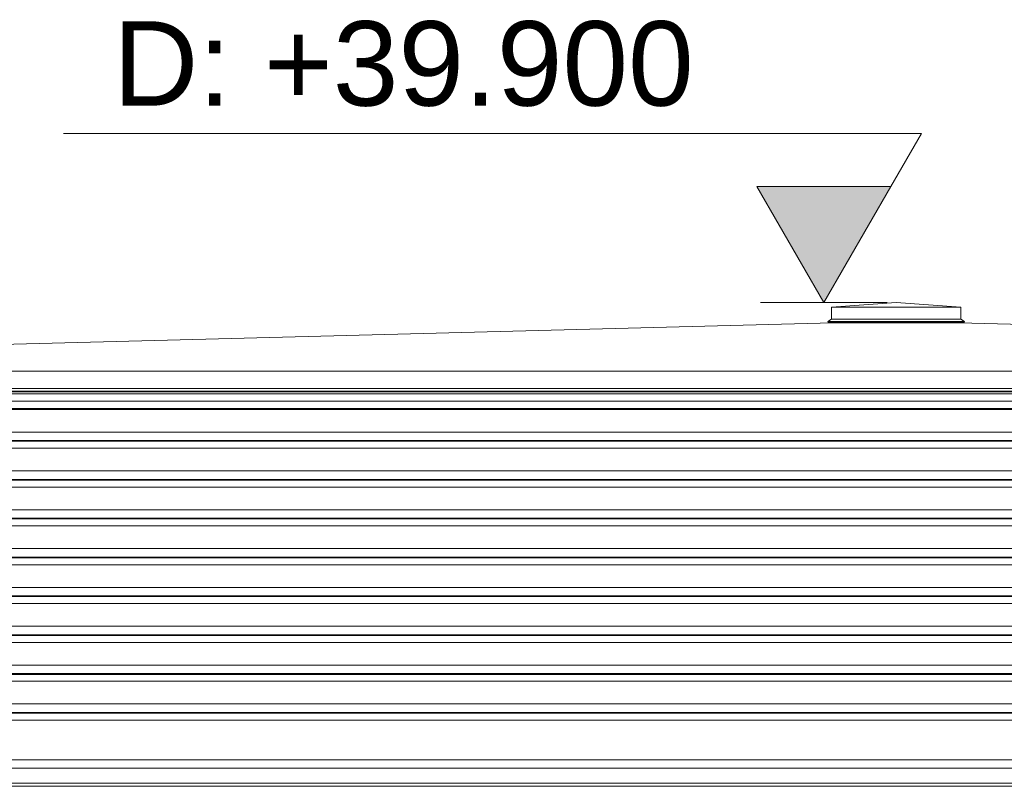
# Model space of a CAD drawing. Header units: millimetres. Extents: x 614675 to 1010864, y -150593 to -87691.
# Tile 87 of 194: x 820784 to 823115, y -99202 to -97387. Entities that reach past the tile are written whole.
import ezdxf

# ---------------------------------------------------------------- set-up
doc = ezdxf.new("R2010")
doc.units = ezdxf.units.MM
doc.header["$LTSCALE"] = 0.05
doc.layers.get('0').update_dxf_attribs({"lineweight": 0})
doc.layers.add('015 Level Mark', color=16, linetype='Continuous', lineweight=13)
doc.layers.add('GLASS 2', color=8, linetype='Continuous', lineweight=0)
doc.styles.add('CMP 1-100', font='arial.ttf', dxfattribs={"height": 300})

# ---------------------------------------------------------------- blocks, each defined once
blk = doc.blocks.new('A$C48F46CC2')
at = {"layer": 'GLASS 2'}
for points, elevation in [([(4543.3, 162.6), (4390.3, 151.4)], 1350.1), ([(4390.3, 151.4), (4390.3, 122.8)], 1350.1), ([(4390.3, 151.4), (4543.3, 151.4)], 1350.1), ([(4543.3, 162.6), (4696.3, 151.4)], 1350.1), ([(4696.3, 151.4), (4543.3, 151.4)], 1350.1), ([(4696.3, 151.4), (4696.3, 122.8)], 1350.1), ([(4390.3, 122.8), (4381.7, 117.8)], 1350), ([(4381.7, 117.8), (4383.2, 115.2)], 1350), ([(4381.7, 117.8), (4543.3, 117.8)], 1350), ([(4390.3, 122.8), (4543.3, 122.8)], 1350), ([(4696.3, 122.8), (4543.3, 122.8)], 1350), ([(4705, 117.8), (4543.3, 117.8)], 1350), ([(4696.3, 122.8), (4705, 117.8)], 1350), ([(4705, 117.8), (4703.5, 115.2)], 1350), ([(4383.2, 115.2), (4543.3, 115.2)], 1350), ([(4703.5, 115.2), (4543.3, 115.2)], 1350), ([(26.2, -88.2), (4543.3, -88.2)], -4196.2), ([(31.5, -71.3), (4543.3, -71.3)], -4196.2), ([(4543.3, -90.7), (390, -90.7)], -4196.2), ([(9055.1, -71.3), (4543.3, -71.3)], -4196.2), ([(9060.4, -88.2), (4543.3, -88.2)], -4196.2), ([(4543.3, -90.7), (8696.6, -90.7)], -4196.2), ([(4543.3, -164.4), (300, -164.4)], -4196.2), ([(4543.3, -164.4), (8786.6, -164.4)], -4196.2), ([(4543.3, -348.3), (300, -348.3)], -4196.2), ([(4543.3, -348.3), (8786.6, -348.3)], -4196.2), ([(4543.3, -440.2), (300, -440.2)], -4196.2), ([(4543.3, -440.2), (8786.6, -440.2)], -4196.2), ([(4543.3, -532.2), (300, -532.2)], -4196.2), ([(4543.3, -532.2), (8786.6, -532.2)], -4196.2), ([(4543.3, -624.2), (300, -624.2)], -4196.2), ([(4543.3, -624.2), (8786.6, -624.2)], -4196.2), ([(4543.3, -716.1), (300, -716.1)], -4196.2), ([(4543.3, -716.1), (8786.6, -716.1)], -4196.2), ([(4543.3, -808.1), (300, -808.1)], -4196.2), ([(4543.3, -808.1), (8786.6, -808.1)], -4196.2), ([(4543.3, -940.2), (230.4, -940.2)], -4196.2), ([(4543.3, -940.2), (8856.2, -940.2)], -4196.2), ([(387.9, -975.9), (4543.3, -975.9)], -4196.2), ([(388.6, -975.2), (4543.3, -975.2)], -4196.2), ([(8698, -975.2), (4543.3, -975.2)], -4196.2), ([(8698.7, -975.9), (4543.3, -975.9)], -4196.2), ([(395, -983), (4543.3, -983)], -4196.2), ([(8691.6, -983), (4543.3, -983)], -4196.2)]:
    blk.add_lwpolyline(points, dxfattribs=dict(at, elevation=elevation))
for points in [[(0, 0), (4394, 114.6)], [(4394, 115.2), (4394, 114.6)], [(4394, 114.6), (4543.3, 114.6)], [(4692.6, 114.6), (4543.3, 114.6)], [(4692.6, 115.2), (4692.6, 114.6)], [(9086.6, 0), (4692.6, 114.6)], [(0, 0), (4543.3, 0)], [(9086.6, 0), (4543.3, 0)], [(0, -41.4), (4543.3, -41.4)], [(9086.6, -41.4), (4543.3, -41.4)], [(-10, -47.2), (4543.3, -47.2)], [(-9, -48.9), (4543.3, -48.9)], [(33, -53.9), (4543.3, -53.9)], [(9096.6, -47.2), (4543.3, -47.2)], [(9095.6, -48.9), (4543.3, -48.9)], [(9053.6, -53.9), (4543.3, -53.9)], [(300, -144.4), (4543.3, -144.4)], [(8786.6, -144.4), (4543.3, -144.4)], [(393, -166.1), (4543.3, -166.1)], [(393, -182.6), (4543.3, -182.6)], [(8693.6, -166.1), (4543.3, -166.1)], [(8693.6, -182.6), (4543.3, -182.6)], [(300, -236.3), (4543.3, -236.3)], [(300, -256.3), (4543.3, -256.3)], [(8786.6, -236.3), (4543.3, -236.3)], [(8786.6, -256.3), (4543.3, -256.3)], [(393, -258), (4543.3, -258)], [(393, -274.6), (4543.3, -274.6)], [(8693.6, -258), (4543.3, -258)], [(8693.6, -274.6), (4543.3, -274.6)], [(300, -328.3), (4543.3, -328.3)], [(8786.6, -328.3), (4543.3, -328.3)], [(393, -350), (4543.3, -350)], [(393, -366.5), (4543.3, -366.5)], [(8693.6, -350), (4543.3, -350)], [(8693.6, -366.5), (4543.3, -366.5)], [(300, -420.2), (4543.3, -420.2)], [(393, -442), (4543.3, -442)], [(8786.6, -420.2), (4543.3, -420.2)], [(8693.6, -442), (4543.3, -442)], [(393, -458.5), (4543.3, -458.5)], [(8693.6, -458.5), (4543.3, -458.5)], [(300, -512.2), (4543.3, -512.2)], [(8786.6, -512.2), (4543.3, -512.2)], [(393, -533.9), (4543.3, -533.9)], [(8693.6, -533.9), (4543.3, -533.9)], [(393, -550.5), (4543.3, -550.5)], [(8693.6, -550.5), (4543.3, -550.5)], [(300, -604.2), (4543.3, -604.2)], [(8786.6, -604.2), (4543.3, -604.2)], [(393, -625.9), (4543.3, -625.9)], [(8693.6, -625.9), (4543.3, -625.9)], [(393, -642.4), (4543.3, -642.4)], [(8693.6, -642.4), (4543.3, -642.4)], [(300, -696.1), (4543.3, -696.1)], [(8786.6, -696.1), (4543.3, -696.1)], [(393, -717.9), (4543.3, -717.9)], [(8693.6, -717.9), (4543.3, -717.9)], [(393, -734.4), (4543.3, -734.4)], [(8693.6, -734.4), (4543.3, -734.4)], [(300, -788.1), (4543.3, -788.1)], [(8786.6, -788.1), (4543.3, -788.1)], [(393, -809.8), (4543.3, -809.8)], [(8693.6, -809.8), (4543.3, -809.8)], [(393, -826.4), (4543.3, -826.4)], [(8693.6, -826.4), (4543.3, -826.4)], [(230.4, -920.2), (4543.3, -920.2)], [(8856.2, -920.2), (4543.3, -920.2)]]:
    blk.add_lwpolyline(points, dxfattribs=at)
blk = doc.blocks.new('CMP level mark section')
at = {"layer": '015 Level Mark'}
blk.add_hatch(color=256, dxfattribs=at).paths.add_polyline_path([(0, 0), (158.8, 275), (-158.8, 275)])
for points in [[(-158.8, 275), (-230.9, 400)], [(-230.9, 400), (1800, 400)], [(-150, 0), (150, 0)]]:
    blk.add_lwpolyline(points, dxfattribs=at)
blk.add_lwpolyline([(0, 0), (158.8, 275), (-158.8, 275)], close=True, dxfattribs=at)

msp = doc.modelspace()

# ---------------------------------------------------------------- block references
at = {"color": 5}
msp.add_blockref('A$C48F46CC2', (818315.4, -98219.4, 29629.7), dxfattribs=at)
at = {"layer": '015 Level Mark', "xscale": -1}
msp.add_blockref('CMP level mark section', (822687.7, -98056.8, 30979.9), dxfattribs=at)

# ---------------------------------------------------------------- texts
at = {"layer": '015 Level Mark', "insert": (822379.8, -97390.7, 30979.9), "char_height": 200, "width": 7448.181, "attachment_point": 3, "style": 'CMP 1-100'}
msp.add_mtext('D: +39.900', dxfattribs=at)

doc.saveas('drawing.dxf')
